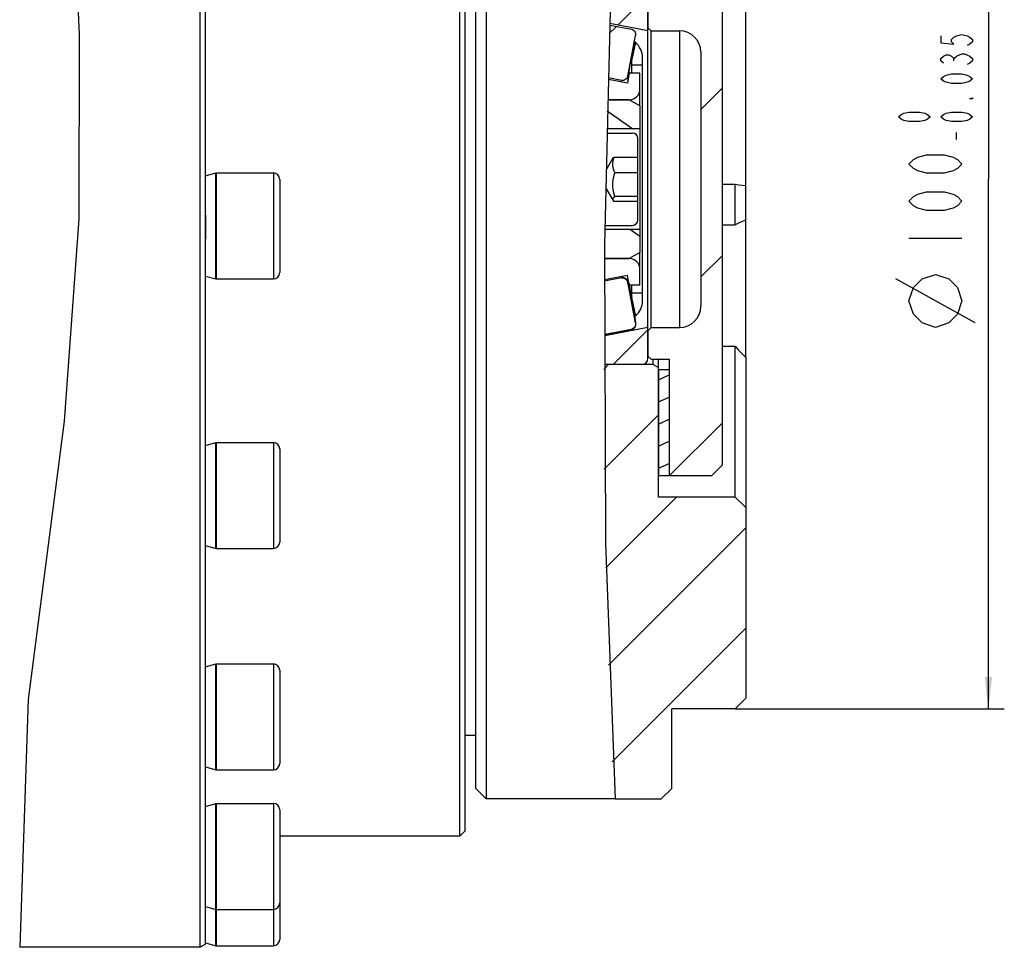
# Model space of a CAD drawing. Header units: millimetres. Extents: x 0 to 559, y 0 to 432.
# Tile 6 of 8: x 337 to 430, y 148 to 236. Entities that reach past the tile are written whole.
import ezdxf

# ---------------------------------------------------------------- set-up
doc = ezdxf.new("R2010")
doc.units = ezdxf.units.MM
doc.header["$LTSCALE"] = 30.734
doc.layers.get('0').update_dxf_attribs({"linetype": 'CONTINUOUS'})
for name, color, linetype in [('304104000001_DXF_HATCHING', 7, 'CONTINUOUS'), ('304104000001DXF_CONTINUOUS_LINE', 7, 'CONTINUOUS'), ('304104000002_DXF_HATCHING', 7, 'CONTINUOUS'), ('304104000002DXF_CONTINUOUS_LINE', 7, 'CONTINUOUS'), ('304104000017_DXF_HATCHING', 7, 'CONTINUOUS'), ('304104000017DXF_CONTINUOUS_LINE', 7, 'CONTINUOUS'), ('304105000005_DXF_HATCHING', 7, 'CONTINUOUS'), ('304105000005DXF_CONTINUOUS_LINE', 7, 'CONTINUOUS'), ('304301000001DXF_CONTINUOUS_LINE', 7, 'CONTINUOUS'), ('501023000019DXF_CONTINUOUS_LINE', 7, 'CONTINUOUS'), ('501023000257DXF_CONTINUOUS_LINE', 7, 'CONTINUOUS'), ('535009000001_DXF_HATCHING', 7, 'CONTINUOUS'), ('535009000001DXF_CONTINUOUS_LINE', 7, 'CONTINUOUS'), ('604006000006DXF_CONTINUOUS_LINE', 7, 'CONTINUOUS'), ('末端法兰_DXF_DIMENSION', 7, 'CONTINUOUS')]:
    doc.layers.add(name, color=color, linetype=linetype)
doc.styles.get("Standard").update_dxf_attribs({"font": 'txt', "width": 0.7})
doc.dimstyles.new('DIMSTYLE_4', dxfattribs={"dimtxt": 5, "dimasz": 3, "dimexe": 1.5, "dimexo": 0, "dimgap": 1.25, "dimtad": 1, "dimdec": 3, "dimdsep": 46, "dimtxsty": 'Standard', "dimblk": '_FILLED', "dimblk1": '_FILLED', "dimblk2": '_FILLED', "dimcen": 0.09, "dimclrt": 5, "dimazin": 2, "dimtol": 1, "dimtm": 0.035, "dimtfac": 0.6, "dimtdec": 3, "dimtofl": 0, "dimtmove": 0, "dimatfit": 3, "dimldrblk": '_FILLED', "dimfxl": 0, "dimtolj": 1, "dimarcsym": 0})
pattern_1 = [(45, (0, 0), (-7.90263, 7.90263), [])]

# ---------------------------------------------------------------- blocks, each defined once
blk = doc.blocks.new('_FILLED')
at = {"color": 0, "linetype": 'ByBlock'}
blk.add_solid([(0, 0), (-1, 0.117), (-1, -0.117)], dxfattribs=at)
blk = doc.blocks.new('*D5')
at = {"layer": '末端法兰_DXF_DIMENSION', "color": 2, "linetype": 'Continuous', "transparency": 16777216}
for p, q in [((404.619, 270.925), (430.019, 270.925)), ((428.519, 270.925), (428.519, 220.925)), ((428.519, 170.925), (428.519, 220.925)), ((404.619, 170.925), (430.019, 170.925))]:
    blk.add_line(p, q, dxfattribs=at)
at = {"layer": '末端法兰_DXF_DIMENSION', "color": 2, "linetype": 'Continuous', "transparency": 16777216, "xscale": 3, "yscale": 3, "zscale": 3}
for p, rotation in [((428.519, 270.925), 90), ((428.519, 170.925), 270)]:
    blk.add_blockref('_FILLED', p, dxfattribs=dict(at, rotation=rotation))
blk = doc.blocks.new('HATCHING_BL29', base_point=(398.817, 220.663))
at = {"layer": '304104000017_DXF_HATCHING', "linetype": 'Continuous'}
h = blk.add_hatch(dxfattribs=at)
h.set_pattern_fill('DEFAULT__29', color=2, scale=6.690318, angle=45, style=0, pattern_type=0)
h.set_pattern_definition([(45, (0, 0), (-4.73077, 4.73077), [])])
edge = h.paths.add_edge_path()
edge.add_line((397.619, 162.425), (393.166, 162.425))
edge.add_spline(control_points=[(393.166, 162.425), (393.137, 163.047), (393.078, 164.341), (392.987, 166.427), (392.895, 168.672), (392.801, 171.089), (392.708, 173.692), (392.615, 176.495), (392.525, 179.516), (392.44, 182.771), (392.362, 186.282), (392.294, 190.07), (392.24, 194.16), (392.204, 198.577), (392.197, 201.769), (392.197, 203.425)], knot_values=[0, 0, 0, 0, 0.076923, 0.153846, 0.230769, 0.307692, 0.384615, 0.461538, 0.538462, 0.615385, 0.692308, 0.769231, 0.846154, 0.923077, 1, 1, 1, 1], degree=3, periodic=0)
edge.add_line((392.197, 203.425), (396.869, 203.425))
edge.add_line((396.869, 203.425), (397.369, 203.136))
edge.add_line((397.369, 203.136), (397.369, 190.925))
edge.add_line((397.369, 190.925), (404.619, 190.925))
edge.add_line((404.619, 190.925), (405.619, 189.925))
edge.add_line((405.619, 189.925), (405.619, 171.925))
edge.add_line((405.619, 171.925), (404.619, 170.925))
edge.add_line((404.619, 170.925), (398.619, 170.925))
edge.add_line((398.619, 170.925), (398.619, 163.425))
edge.add_line((398.619, 163.425), (397.619, 162.425))
edge = h.paths.add_edge_path()
edge.add_line((397.369, 250.925), (397.369, 238.713))
edge.add_line((397.369, 238.713), (396.869, 238.425))
edge.add_line((396.869, 238.425), (392.835, 238.425))
edge.add_spline(control_points=[(392.835, 238.425), (392.898, 240.256), (393.011, 243.765), (393.152, 248.505), (393.221, 252.916), (393.211, 257.03), (393.123, 260.883), (392.964, 264.497), (392.75, 267.887), (392.478, 271.079), (392.19, 274.056), (391.999, 276.724), (392.012, 278.218), (392.047, 278.9)], knot_values=[0, 0, 0, 0, 0.090909, 0.181818, 0.272727, 0.363636, 0.454545, 0.545455, 0.636364, 0.727273, 0.818182, 0.909091, 1, 1, 1, 1], degree=3, periodic=0)
edge.add_line((392.047, 278.9), (398.143, 278.9))
edge.add_line((398.143, 278.9), (398.619, 278.425))
edge.add_line((398.619, 278.425), (398.619, 270.925))
edge.add_line((398.619, 270.925), (404.619, 270.925))
edge.add_line((404.619, 270.925), (405.619, 269.925))
edge.add_line((405.619, 269.925), (405.619, 263.425))
edge.add_line((405.619, 263.425), (405.119, 262.925))
edge.add_line((405.119, 262.925), (400.619, 262.925))
edge.add_line((400.619, 262.925), (399.464, 260.925))
edge.add_line((399.464, 260.925), (400.619, 258.925))
edge.add_line((400.619, 258.925), (405.119, 258.925))
edge.add_line((405.119, 258.925), (405.619, 258.425))
edge.add_line((405.619, 258.425), (405.619, 251.925))
edge.add_line((405.619, 251.925), (404.619, 250.925))
edge.add_line((404.619, 250.925), (397.369, 250.925))
blk = doc.blocks.new('HATCHING_BL30', base_point=(394.283, 220.925))
at = {"layer": '535009000001_DXF_HATCHING', "linetype": 'Continuous'}
h = blk.add_hatch(dxfattribs=at)
h.set_pattern_fill('DEFAULT__30', color=2, scale=11.176, angle=45, style=0, pattern_type=0)
h.set_pattern_definition(pattern_1)
edge = h.paths.add_edge_path()
edge.add_line((392.202, 206.115), (396.369, 206.925))
edge.add_line((396.369, 206.925), (396.369, 204.025))
edge.add_spline(control_points=[(396.369, 204.025), (396.368, 203.96), (396.349, 203.837), (396.262, 203.666), (396.128, 203.532), (395.956, 203.445), (395.834, 203.425), (395.769, 203.425)], knot_values=[0, 0, 0, 0, 0.2, 0.4, 0.6, 0.8, 1, 1, 1, 1], degree=3, periodic=0)
edge.add_line((395.769, 203.425), (392.197, 203.425))
edge.add_arc((1142.551, 203.243), 750.354, 179.780676, 179.986084)
edge = h.paths.add_edge_path()
edge.add_line((396.369, 237.825), (396.369, 234.925))
edge.add_line((396.369, 234.925), (392.748, 235.629))
edge.add_arc((1452.86, 203.913), 1060.586, 178.135225, 178.286359)
edge.add_line((392.836, 238.425), (395.769, 238.425))
edge.add_spline(control_points=[(395.769, 238.425), (395.834, 238.424), (395.956, 238.405), (396.128, 238.318), (396.262, 238.184), (396.349, 238.012), (396.368, 237.89), (396.369, 237.825)], knot_values=[0, 0, 0, 0, 0.2, 0.4, 0.6, 0.8, 1, 1, 1, 1], degree=3, periodic=0)
edge = h.paths.add_edge_path()
edge.add_line((394.44, 211.847), (392.237, 211.419))
edge.add_arc((1174.355, 203.926), 782.153, 179.304176, 179.451118)
edge.add_line((392.259, 213.425), (394.619, 213.425))
edge.add_spline(control_points=[(394.619, 213.425), (394.708, 213.424), (394.88, 213.402), (395.125, 213.301), (395.334, 213.14), (395.495, 212.931), (395.596, 212.686), (395.619, 212.514), (395.619, 212.425)], knot_values=[0, 0, 0, 0, 0.166667, 0.333333, 0.5, 0.666667, 0.833333, 1, 1, 1, 1], degree=3, periodic=0)
edge.add_line((395.619, 212.425), (395.619, 210.925))
edge.add_line((395.619, 210.925), (394.619, 210.925))
edge.add_line((394.619, 210.925), (394.44, 211.847))
edge = h.paths.add_edge_path()
edge.add_line((395.619, 230.925), (395.619, 229.425))
edge.add_spline(control_points=[(395.619, 229.425), (395.619, 229.336), (395.596, 229.164), (395.495, 228.919), (395.334, 228.71), (395.125, 228.549), (394.88, 228.448), (394.708, 228.425), (394.619, 228.425)], knot_values=[0, 0, 0, 0, 0.166667, 0.333333, 0.5, 0.666667, 0.833333, 1, 1, 1, 1], degree=3, periodic=0)
edge.add_line((394.619, 228.425), (392.546, 228.425))
edge.add_arc((1355.744, 204.343), 963.499, 178.452629, 178.567795)
edge.add_line((392.596, 230.361), (394.44, 230.003))
edge.add_line((394.44, 230.003), (394.619, 230.925))
edge.add_line((394.619, 230.925), (395.619, 230.925))
edge = h.paths.add_edge_path()
edge.add_line((394.462, 211.2), (395.207, 207.367))
edge.add_spline(control_points=[(395.207, 207.367), (395.214, 207.329), (395.22, 207.254), (395.205, 207.14), (395.164, 207.033), (395.102, 206.938), (395.02, 206.86), (394.922, 206.802), (394.85, 206.779), (394.813, 206.772)], knot_values=[0, 0, 0, 0, 0.142857, 0.285714, 0.428571, 0.571429, 0.714286, 0.857143, 1, 1, 1, 1], degree=3, periodic=0)
edge.add_line((394.813, 206.772), (392.203, 206.269))
edge.add_arc((1349.393, 202.434), 957.198, 179.470258, 179.770451)
edge.add_line((392.236, 211.284), (393.874, 211.604))
edge.add_spline(control_points=[(393.874, 211.604), (393.912, 211.611), (393.987, 211.617), (394.1, 211.6), (394.206, 211.558), (394.299, 211.493), (394.376, 211.409), (394.433, 211.31), (394.455, 211.237), (394.462, 211.2)], knot_values=[0, 0, 0, 0, 0.142857, 0.285714, 0.428571, 0.571429, 0.714286, 0.857143, 1, 1, 1, 1], degree=3, periodic=0)
edge = h.paths.add_edge_path()
edge.add_spline(control_points=[(395.869, 209.495), (395.869, 209.351), (395.839, 209.07), (395.704, 208.663), (395.487, 208.294), (395.295, 208.086), (395.187, 207.991)], knot_values=[0, 0, 0, 0, 0.25, 0.5, 0.75, 1, 1, 1, 1], degree=3, periodic=0)
edge.add_line((395.187, 207.991), (394.869, 209.631))
edge.add_line((394.869, 209.631), (394.869, 210.175))
edge.add_line((394.869, 210.175), (395.869, 210.175))
edge.add_line((395.869, 210.175), (395.869, 209.495))
edge = h.paths.add_edge_path()
edge.add_line((395.869, 232.355), (395.869, 231.675))
edge.add_line((395.869, 231.675), (394.869, 231.675))
edge.add_line((394.869, 231.675), (394.869, 232.219))
edge.add_line((394.869, 232.219), (395.187, 233.859))
edge.add_spline(control_points=[(395.187, 233.859), (395.295, 233.763), (395.487, 233.556), (395.704, 233.187), (395.839, 232.779), (395.869, 232.499), (395.869, 232.355)], knot_values=[0, 0, 0, 0, 0.25, 0.5, 0.75, 1, 1, 1, 1], degree=3, periodic=0)
edge = h.paths.add_edge_path()
edge.add_line((395.207, 234.482), (394.462, 230.65))
edge.add_spline(control_points=[(394.462, 230.65), (394.455, 230.612), (394.432, 230.54), (394.375, 230.44), (394.298, 230.356), (394.204, 230.291), (394.099, 230.249), (393.986, 230.233), (393.912, 230.238), (393.874, 230.246)], knot_values=[0, 0, 0, 0, 0.142857, 0.285714, 0.428571, 0.571429, 0.714286, 0.857143, 1, 1, 1, 1], degree=3, periodic=0)
edge.add_line((393.874, 230.246), (392.6, 230.495))
edge.add_arc((2158.779, 182.016), 1766.844, 178.266088, 178.427708)
edge.add_line((392.744, 235.477), (394.813, 235.078))
edge.add_spline(control_points=[(394.813, 235.078), (394.851, 235.07), (394.922, 235.048), (395.021, 234.989), (395.103, 234.911), (395.165, 234.815), (395.205, 234.709), (395.22, 234.596), (395.214, 234.52), (395.207, 234.482)], knot_values=[0, 0, 0, 0, 0.142857, 0.285714, 0.428571, 0.571429, 0.714286, 0.857143, 1, 1, 1, 1], degree=3, periodic=0)
blk = doc.blocks.new('HATCHING_BL32', base_point=(399.869, 220.925))
at = {"layer": '304104000002_DXF_HATCHING', "linetype": 'Continuous'}
h = blk.add_hatch(dxfattribs=at)
h.set_pattern_fill('DEFAULT__32', color=2, scale=11.176, angle=45, style=0, pattern_type=0)
h.set_pattern_definition(pattern_1)
edge = h.paths.add_edge_path()
edge.add_line((398.369, 192.925), (398.369, 203.925))
edge.add_line((398.369, 203.925), (396.669, 203.925))
edge.add_line((396.669, 203.925), (396.369, 204.225))
edge.add_line((396.369, 204.225), (396.369, 206.625))
edge.add_line((396.369, 206.625), (396.669, 206.925))
edge.add_line((396.669, 206.925), (399.369, 206.925))
edge.add_spline(control_points=[(399.369, 206.925), (399.547, 206.926), (399.891, 206.97), (400.381, 207.173), (400.799, 207.495), (401.121, 207.913), (401.323, 208.403), (401.368, 208.746), (401.369, 208.925)], knot_values=[0, 0, 0, 0, 0.166667, 0.333333, 0.5, 0.666667, 0.833333, 1, 1, 1, 1], degree=3, periodic=0)
edge.add_line((401.369, 208.925), (401.369, 232.925))
edge.add_spline(control_points=[(401.369, 232.925), (401.368, 233.103), (401.323, 233.447), (401.121, 233.937), (400.799, 234.355), (400.381, 234.677), (399.891, 234.879), (399.547, 234.924), (399.369, 234.925)], knot_values=[0, 0, 0, 0, 0.166667, 0.333333, 0.5, 0.666667, 0.833333, 1, 1, 1, 1], degree=3, periodic=0)
edge.add_line((399.369, 234.925), (396.669, 234.925))
edge.add_line((396.669, 234.925), (396.369, 235.225))
edge.add_line((396.369, 235.225), (396.369, 237.625))
edge.add_line((396.369, 237.625), (396.669, 237.925))
edge.add_line((396.669, 237.925), (398.369, 237.925))
edge.add_line((398.369, 237.925), (398.369, 248.925))
edge.add_line((398.369, 248.925), (402.369, 248.925))
edge.add_line((402.369, 248.925), (403.369, 247.925))
edge.add_line((403.369, 247.925), (403.369, 193.925))
edge.add_line((403.369, 193.925), (402.369, 192.925))
edge.add_line((402.369, 192.925), (398.369, 192.925))
blk = doc.blocks.new('HATCHING_BL40', base_point=(393.939, 220.925))
at = {"layer": '304104000001_DXF_HATCHING', "linetype": 'Continuous'}
h = blk.add_hatch(dxfattribs=at)
h.set_pattern_fill('DEFAULT__40', color=2, scale=7.911327, angle=325, style=0, pattern_type=0)
h.set_pattern_definition([(325, (0, 0), (4.53775, 6.48058), [])])
edge = h.paths.add_edge_path()
edge.add_line((394.619, 213.425), (392.259, 213.425))
edge.add_arc((1434.487, 201.004), 1042.302, 179.166021, 179.317203)
edge.add_line((392.295, 216.175), (395.619, 216.175))
edge.add_line((395.619, 216.175), (395.619, 214.002))
edge.add_line((395.619, 214.002), (394.619, 213.425))
edge = h.paths.add_edge_path()
edge.add_line((395.619, 227.847), (395.619, 225.675))
edge.add_line((395.619, 225.675), (392.479, 225.675))
edge.add_arc((1770.621, 193.707), 1378.512, 178.556837, 178.67117)
edge.add_line((392.546, 228.425), (394.619, 228.425))
edge.add_line((394.619, 228.425), (395.619, 227.847))
blk = doc.blocks.new('HATCHING_BL44', base_point=(397.869, 220.925))
at = {"layer": '304105000005_DXF_HATCHING', "linetype": 'Continuous'}
h = blk.add_hatch(dxfattribs=at)
h.set_pattern_fill('DEFAULT__44', color=2, scale=1.890225, angle=205, style=0, pattern_type=0)
h.set_pattern_definition([(205, (0, 0), (0.798844, -1.713126), [])])
h.paths.add_polyline_path([(398.369, 238.925), (397.369, 238.925), (397.369, 248.925), (398.369, 248.925)])
h.paths.add_polyline_path([(397.369, 192.925), (397.369, 202.925), (398.369, 202.925), (398.369, 192.925)])

msp = doc.modelspace()

# ---------------------------------------------------------------- linework, layer by layer
at = {"color": 2, "linetype": 'Continuous'}
for p, q in [((341.9534, 251.3503), (342.6712, 234.6012)), ((392.9155, 240.9289), (392.275, 214.7197)), ((342.6712, 234.6012), (342.647, 217.1926)), ((342.647, 217.1926), (341.266, 198.077)), ((392.275, 214.7197), (392.3585, 186.5754)), ((341.266, 198.077), (337.8743, 171.8264)), ((392.3585, 186.5754), (393.2753, 162.4249)), ((337.8743, 171.8264), (337.0665, 148.4249))]:
    msp.add_line(p, q, dxfattribs=at)
at = {"layer": '304104000001DXF_CONTINUOUS_LINE', "color": 7, "linetype": 'Continuous'}
for p, q in [((392.61, 228.4249), (394.6189, 228.4249)), ((395.6189, 227.8475), (394.6189, 228.4249)), ((395.6189, 227.8475), (395.6189, 214.0022)), ((395.6189, 225.6749), (392.5427, 225.6749)), ((395.6189, 216.1749), (392.3106, 216.1749)), ((395.6189, 214.0022), (394.6189, 213.4249)), ((392.2789, 213.4249), (394.6189, 213.4249))]:
    msp.add_line(p, q, dxfattribs=at)
at = {"layer": '304104000002DXF_CONTINUOUS_LINE', "color": 7, "linetype": 'Continuous'}
for p, q in [((403.3689, 247.9249), (403.3689, 193.9249)), ((396.3689, 237.6249), (396.3689, 235.2249)), ((396.6689, 234.9249), (396.3689, 235.2249)), ((396.6689, 234.9249), (399.3689, 234.9249)), ((396.6689, 206.9249), (396.6689, 234.9249)), ((401.3689, 232.9249), (401.3689, 208.9249)), ((396.6689, 206.9249), (396.3689, 206.6249)), ((396.3689, 206.6249), (396.3689, 204.2249)), ((396.6689, 206.9249), (399.3689, 206.9249)), ((396.3689, 204.2249), (396.6689, 203.9249)), ((396.6689, 203.9249), (398.3689, 203.9249)), ((398.3689, 203.9249), (398.3689, 192.9249)), ((403.3689, 193.9249), (402.3689, 192.9249)), ((402.3689, 192.9249), (398.3689, 192.9249))]:
    msp.add_line(p, q, dxfattribs=at)
at = {"layer": '304104000002DXF_CONTINUOUS_LINE', "color": 9, "linetype": 'Continuous'}
msp.add_line((399.3689, 234.9249), (399.3689, 206.9249), dxfattribs=at)
at = {"layer": '304104000002DXF_CONTINUOUS_LINE', "color": 7, "linetype": 'Continuous'}
for centre, start, end in [((399.3689, 232.9249), 0, 90), ((399.3689, 208.9249), 270, 360)]:
    msp.add_arc(centre, 2, start, end, dxfattribs=at)
at = {"layer": '304104000017DXF_CONTINUOUS_LINE', "color": 7, "linetype": 'Continuous'}
for p, q in [((380.1189, 163.425), (380.1189, 278.4243)), ((381.1189, 270.6378), (381.1189, 162.4249)), ((405.6189, 204.1039), (405.6189, 248.512)), ((403.3689, 220.4455), (404.6189, 220.4455)), ((404.6189, 216.6024), (404.6189, 220.4455)), ((403.3689, 216.6024), (404.6189, 216.6024)), ((403.3689, 205.1537), (404.6189, 205.1537)), ((404.6189, 190.9249), (404.6189, 205.1537)), ((396.869, 203.4249), (396.869, 203.9249)), ((397.3689, 190.9249), (397.3689, 203.9249)), ((405.6189, 204.1039), (405.6189, 171.9249)), ((396.869, 203.4249), (392.3085, 203.4249)), ((396.869, 203.4249), (397.3689, 203.1363)), ((404.6189, 190.9249), (397.3689, 190.9249)), ((404.6189, 190.9249), (405.6189, 189.9248)), ((404.6189, 170.9249), (405.6189, 171.9249)), ((404.6189, 170.9249), (398.6189, 170.9249)), ((398.6189, 163.4249), (398.6189, 170.9249)), ((380.1189, 163.4249), (381.1189, 162.4249)), ((398.6189, 163.4249), (397.6189, 162.4249)), ((393.2753, 162.4249), (381.1189, 162.4249)), ((393.2753, 162.4249), (397.6189, 162.4249))]:
    msp.add_line(p, q, dxfattribs=at)
for points in [[(404.6189, 220.4455), (404.9503, 220.3998), (405.2839, 220.3663), (405.6189, 220.3453)], [(405.6189, 217.0726), (405.2705, 216.9292), (404.9371, 216.7722), (404.6189, 216.6024)], [(404.6189, 205.1537), (404.9371, 204.8014), (405.2705, 204.4513), (405.6189, 204.1039)]]:
    msp.add_lwpolyline(points, dxfattribs=at)
at = {"layer": '304105000005DXF_CONTINUOUS_LINE', "color": 7, "linetype": 'Continuous'}
for p, q in [((398.3689, 202.9249), (397.3689, 202.9249)), ((397.3689, 202.9249), (397.3689, 192.9249)), ((398.3689, 202.9249), (398.3689, 192.9249)), ((398.3689, 192.9249), (397.3689, 192.9249))]:
    msp.add_line(p, q, dxfattribs=at)
at = {"layer": '304301000001DXF_CONTINUOUS_LINE', "color": 7, "linetype": 'Continuous'}
for p, q in [((354.0993, 148.4249), (354.0993, 293.4249)), ((378.6189, 158.9249), (378.6189, 282.9249)), ((354.6189, 148.7255), (354.6189, 281.7838)), ((379.1189, 159.4257), (379.1189, 282.424)), ((380.1189, 168.4249), (379.1189, 168.4249)), ((379.1189, 159.4249), (378.6189, 158.9249)), ((378.6189, 158.9249), (361.6189, 158.9249)), ((354.6189, 148.7249), (354.0993, 148.4249)), ((354.0993, 148.4249), (337.0665, 148.4249))]:
    msp.add_line(p, q, dxfattribs=at)
at = {"layer": '501023000019DXF_CONTINUOUS_LINE', "color": 7, "linetype": 'Continuous'}
for p, q in [((392.5332, 225.2849), (394.9189, 225.2849)), ((395.4189, 217.0649), (395.4189, 224.7849)), ((392.4491, 221.8432), (393.1143, 222.9954)), ((393.1143, 222.9954), (395.4189, 222.9954)), ((393.1657, 222.9149), (393.1946, 222.9954)), ((395.4189, 221.5226), (393.2522, 221.5226)), ((392.406, 220.0811), (393.1143, 218.8543)), ((393.1143, 218.8543), (395.4189, 218.8543)), ((395.4189, 219.2919), (393.2522, 219.2919)), ((392.3201, 216.5649), (394.9189, 216.5649))]:
    msp.add_line(p, q, dxfattribs=at)
for points in [[(393.2522, 221.5226), (393.1657, 221.7631), (393.1073, 221.9952), (393.0774, 222.2246), (393.0774, 222.4537), (393.1073, 222.6831), (393.1657, 222.9149)], [(393.2522, 219.2919), (393.1653, 219.6221), (393.107, 219.9391), (393.0773, 220.2517), (393.0774, 220.5637), (393.1072, 220.8764), (393.1655, 221.1932), (393.2522, 221.5226)], [(393.1143, 218.8543), (393.0831, 218.9264), (393.0737, 218.9983), (393.0864, 219.0702), (393.1207, 219.1423), (393.1759, 219.2157), (393.2522, 219.2919)]]:
    msp.add_lwpolyline(points, dxfattribs=at)
for centre, start, end in [((394.9189, 224.7849), 0, 90), ((394.9189, 217.0649), 270, 360)]:
    msp.add_arc(centre, 0.5, start, end, dxfattribs=at)
at = {"layer": '501023000257DXF_CONTINUOUS_LINE', "color": 7, "linetype": 'Continuous'}
for p, q in [((355.6189, 221.5102), (361.0189, 221.5102)), ((355.6189, 221.51), (355.6189, 211.5103)), ((361.6189, 220.9097), (361.6189, 212.1107)), ((355.6189, 211.5102), (361.0189, 211.5102)), ((355.6189, 196.0704), (361.0189, 196.0704)), ((355.6189, 196.0703), (355.6189, 186.0705)), ((361.6189, 195.47), (361.6189, 186.6709)), ((355.6189, 186.0704), (361.0189, 186.0704)), ((355.6189, 175.1757), (361.0189, 175.1757)), ((355.6189, 175.1756), (355.6189, 165.1758)), ((361.6189, 174.5753), (361.6189, 165.7762)), ((355.6189, 165.1757), (361.0189, 165.1757)), ((355.6189, 162.0071), (361.0189, 162.0071)), ((355.6189, 162.007), (355.6189, 152.0072)), ((361.6189, 161.4067), (361.6189, 152.6076)), ((361.6189, 152.6071), (361.6189, 149.1699)), ((355.6189, 152.0072), (355.6189, 148.5695)), ((355.6189, 152.0071), (361.0189, 152.0071)), ((355.6189, 148.5694), (361.0189, 148.5694))]:
    msp.add_line(p, q, dxfattribs=at)
at = {"layer": '501023000257DXF_CONTINUOUS_LINE', "color": 9, "linetype": 'Continuous'}
for p, q in [((361.0189, 221.5102), (361.0189, 211.5102)), ((361.0189, 196.0704), (361.0189, 186.0704)), ((361.0189, 175.1757), (361.0189, 165.1757)), ((361.0189, 162.0071), (361.0189, 152.0071)), ((361.0189, 152.0071), (361.0189, 148.5694))]:
    msp.add_line(p, q, dxfattribs=at)
at = {"layer": '501023000257DXF_CONTINUOUS_LINE', "color": 7, "linetype": 'Continuous'}
for centre, start, end in [((361.0189, 220.9102), 0, 90), ((361.0189, 212.1102), 270, 360), ((361.0189, 195.4704), 0, 90), ((361.0189, 186.6704), 270, 360), ((361.0189, 174.5757), 0, 90), ((361.0189, 165.7757), 270, 360), ((361.0189, 161.4071), 0, 90), ((361.0189, 152.6071), 270, 360), ((361.0189, 149.1694), 270, 360)]:
    msp.add_arc(centre, 0.6, start, end, dxfattribs=at)
at = {"layer": '535009000001DXF_CONTINUOUS_LINE', "color": 7, "linetype": 'Continuous'}
for p, q in [((396.3689, 204.0249), (396.3689, 237.8249)), ((392.7821, 235.4694), (394.813, 235.0776)), ((396.3689, 234.9249), (392.7858, 235.6213)), ((394.4623, 230.6501), (395.2067, 234.4825)), ((395.1483, 233.7332), (394.8636, 232.2692)), ((395.1874, 233.8585), (394.8689, 232.2189)), ((395.0718, 233.7877), (395.1483, 233.7332)), ((395.1441, 233.8954), (395.1032, 233.9493)), ((395.174, 233.8271), (395.1441, 233.8954)), ((394.812, 232.4504), (394.8287, 232.4106)), ((394.8287, 232.4106), (394.8636, 232.2439)), ((394.8636, 232.2439), (394.8644, 232.2188)), ((394.8689, 230.9249), (394.8689, 232.2707)), ((395.8689, 231.6749), (394.8689, 231.6749)), ((395.8689, 209.4951), (395.8689, 232.3547)), ((394.6189, 230.9249), (394.4396, 230.0025)), ((395.6189, 230.9249), (394.6189, 230.9249)), ((395.6189, 227.8475), (395.6189, 230.9249)), ((394.4396, 230.0025), (392.657, 230.3491)), ((393.8744, 230.2457), (392.6603, 230.4832)), ((394.6189, 228.4249), (392.61, 228.4249)), ((395.6189, 210.9249), (395.6189, 214.0022)), ((394.6189, 213.4249), (392.2789, 213.4249)), ((394.4396, 211.8472), (392.2848, 211.4283)), ((392.2851, 211.3349), (393.87, 211.6428)), ((393.8744, 211.604), (392.2852, 211.2932)), ((394.6189, 210.9249), (394.4396, 211.8472)), ((395.2067, 207.3672), (394.4623, 211.1996)), ((394.487, 211.1161), (394.4717, 211.1871)), ((394.5103, 211.0052), (394.487, 211.1161)), ((394.5453, 210.8346), (394.5103, 211.0052)), ((394.5974, 210.5769), (394.5453, 210.8346)), ((394.6734, 210.1958), (394.5974, 210.5769)), ((395.6189, 210.9249), (394.6189, 210.9249)), ((394.7876, 209.615), (394.6734, 210.1958)), ((394.8689, 209.6308), (394.8689, 210.9249)), ((395.8689, 210.1749), (394.8689, 210.1749)), ((394.8285, 209.6412), (394.7967, 209.5684)), ((394.8052, 209.5247), (394.8287, 209.5858)), ((394.8636, 209.8027), (394.8285, 209.6412)), ((394.8287, 209.5858), (394.8636, 209.7675)), ((394.8689, 209.6308), (395.1874, 207.9912)), ((395.0136, 208.4456), (394.9125, 208.9721)), ((395.1116, 207.9273), (395.0136, 208.4456)), ((395.1294, 208.29), (395.0534, 208.2359)), ((395.1667, 207.6302), (395.1116, 207.9273)), ((395.1965, 207.4647), (395.1667, 207.6302)), ((395.208, 207.3983), (395.1965, 207.4647)), ((392.3, 206.2874), (394.813, 206.7721)), ((392.3002, 206.2444), (394.8234, 206.7345)), ((396.3689, 206.9249), (392.3005, 206.134)), ((395.7689, 203.4249), (392.3085, 203.4249))]:
    msp.add_line(p, q, dxfattribs=at)
at = {"layer": '535009000001DXF_CONTINUOUS_LINE', "color": 9, "linetype": 'Continuous'}
for p, q in [((394.7916, 232.1789), (394.8346, 232.3821)), ((394.4997, 230.3802), (394.5519, 230.7853)), ((394.4861, 230.2419), (394.4997, 230.3802)), ((393.8697, 211.641), (393.87, 211.6428)), ((393.9452, 211.7511), (393.958, 211.6474)), ((394.4997, 211.0559), (394.5519, 210.8021)), ((394.5519, 210.8021), (394.6213, 210.4572)), ((394.6213, 210.4572), (394.7061, 210.0301)), ((394.7061, 210.0301), (394.799, 209.5566)), ((394.7916, 209.9073), (394.8392, 209.6906)), ((394.799, 209.5566), (394.8911, 209.0825))]:
    msp.add_line(p, q, dxfattribs=at)
at = {"layer": '535009000001DXF_CONTINUOUS_LINE', "color": 7, "linetype": 'Continuous'}
for points in [[(394.813, 235.0776), (394.9205, 235.0437), (395.0178, 234.9861), (395.0994, 234.9079), (395.1614, 234.8136), (395.2008, 234.7079), (395.2161, 234.5958), (395.2067, 234.4825)], [(395.1874, 233.8585), (395.1802, 233.8468), (395.1671, 233.8048), (395.1483, 233.7332)], [(394.8636, 232.2692), (394.8285, 232.4517), (394.8177, 232.4796)], [(394.8689, 232.2707), (394.8676, 232.2765), (394.8636, 232.2692)], [(394.4623, 230.6501), (394.4284, 230.5411), (394.3717, 230.4423), (394.2949, 230.3589), (394.2019, 230.2949), (394.0973, 230.2535), (393.9863, 230.2368), (393.8744, 230.2457)], [(394.4476, 211.2863), (394.4392, 211.3127), (394.4262, 211.3465), (394.4045, 211.3915), (394.369, 211.4473), (394.3267, 211.4977), (394.2771, 211.543), (394.1993, 211.5939), (394.1153, 211.629), (394.0089, 211.6501), (393.87, 211.6428)], [(393.8744, 211.604), (393.9869, 211.6129), (394.0987, 211.5958), (394.2036, 211.5539), (394.2963, 211.4896), (394.3725, 211.4063), (394.4287, 211.3081), (394.4623, 211.1996)], [(394.4717, 211.1871), (394.466, 211.2125), (394.4613, 211.2332), (394.457, 211.2508), (394.4528, 211.2674), (394.4476, 211.2863)], [(394.9125, 208.9721), (394.8487, 209.3016), (394.7876, 209.615)], [(395.2067, 207.3672), (395.2161, 207.2535), (395.2006, 207.1409), (395.1607, 207.0349), (395.0985, 206.9407), (395.017, 206.863), (394.9201, 206.8058), (394.813, 206.7721)], [(395.2284, 207.2268), (395.2273, 207.2604), (395.2257, 207.2802), (395.2241, 207.2946), (395.2223, 207.3083), (395.2204, 207.3218), (395.2182, 207.3366), (395.2155, 207.3536), (395.208, 207.3983)], [(394.8234, 206.7345), (394.9416, 206.7732), (395.0355, 206.831), (395.1071, 206.8992), (395.1588, 206.9712), (395.1937, 207.043), (395.2152, 207.1118), (395.2257, 207.1748), (395.2284, 207.2268)]]:
    msp.add_lwpolyline(points, dxfattribs=at)
at = {"layer": '535009000001DXF_CONTINUOUS_LINE', "color": 9, "linetype": 'Continuous'}
for points in [[(394.5519, 230.7853), (394.6208, 231.2379), (394.7022, 231.7116), (394.7916, 232.1789)], [(393.9187, 230.1038), (393.9244, 230.1623), (393.9341, 230.238)], [(393.8697, 211.641), (393.8709, 211.6285), (393.8744, 211.604)], [(394.4559, 211.2459), (394.467, 211.2068), (394.4997, 211.0559)], [(394.5747, 211.1522), (394.6208, 210.8427), (394.7022, 210.3675), (394.7916, 209.9073)], [(394.8911, 209.0825), (394.9729, 208.6582), (395.0543, 208.2311)], [(395.0543, 208.2311), (395.1232, 207.8651), (395.1755, 207.5816), (395.2081, 207.397), (395.2192, 207.3221)], [(394.813, 206.7721), (394.8211, 206.7403), (394.8234, 206.7345)]]:
    msp.add_lwpolyline(points, dxfattribs=at)
at = {"layer": '535009000001DXF_CONTINUOUS_LINE', "color": 7, "linetype": 'Continuous'}
for centre, radius, start, end in [((393.8689, 232.3547), 2, 0, 48.757776), ((394.6189, 229.4249), 1, 270, 360), ((394.6189, 212.4249), 1, 0, 90), ((393.8689, 209.4951), 2, 311.242224, 360), ((395.7689, 204.0249), 0.6, 270, 360)]:
    msp.add_arc(centre, radius, start, end, dxfattribs=at)
at = {"layer": '604006000006DXF_CONTINUOUS_LINE', "color": 7, "linetype": 'Continuous'}
for p, q in [((354.6189, 221.2331), (355.5798, 221.5102)), ((355.5798, 211.5102), (355.5798, 221.5102)), ((355.5798, 221.5102), (355.6189, 221.3744)), ((354.6189, 217.5303), (354.6189, 215.2878)), ((354.6189, 211.7872), (355.5798, 211.5102)), ((355.5798, 211.5102), (355.6189, 211.6459)), ((354.6189, 195.7933), (355.5798, 196.0704)), ((355.5798, 196.0704), (355.6189, 195.9346)), ((355.5798, 186.0704), (355.5798, 196.0704)), ((354.6189, 188.2826), (354.6189, 189.848)), ((354.6189, 186.3474), (355.5798, 186.0704)), ((355.5798, 186.0704), (355.6189, 186.2061)), ((354.6189, 174.8986), (355.5798, 175.1757)), ((355.5798, 175.1757), (355.6189, 175.0399)), ((355.5798, 165.1757), (355.5798, 175.1757)), ((354.6189, 166.7348), (354.6189, 167.048)), ((354.6189, 165.4527), (355.5798, 165.1757)), ((355.5798, 165.1757), (355.6189, 165.3114)), ((354.6189, 161.73), (355.5798, 162.0071)), ((355.5798, 162.0071), (355.6189, 161.8713)), ((355.5798, 152.0071), (355.5798, 162.0071)), ((354.6189, 152.2841), (355.5798, 152.0071)), ((355.5798, 152.0071), (355.6189, 152.1428)), ((355.5798, 148.5694), (355.5798, 152.0071)), ((354.6189, 148.8465), (355.5798, 148.5694)), ((355.5798, 148.5694), (355.6189, 148.7052))]:
    msp.add_line(p, q, dxfattribs=at)
at = {"layer": '末端法兰_DXF_DIMENSION', "color": 5, "linetype": 'Continuous'}
for p, q in [((425.2687, 232.0957), (425.2687, 232.3207)), ((425.5187, 224.6707), (425.5187, 225.3457)), ((421.0187, 215.3582), (426.0187, 215.3582)), ((427.2687, 207.3582), (419.7687, 211.5249))]:
    msp.add_line(p, q, dxfattribs=at)
for points in [[(424.0187, 234.4582), (424.0187, 233.7832), (425.2687, 233.6707), (425.0187, 233.8957), (425.0187, 234.1207), (425.2687, 234.3457), (425.5187, 234.4582), (426.0187, 234.5707), (426.5187, 234.4582), (426.7687, 234.3457), (427.0187, 234.1207), (427.0187, 233.8957), (426.7687, 233.6707), (426.5187, 233.5582)], [(424.2687, 231.8707), (424.0187, 232.0957), (424.0187, 232.3207), (424.2687, 232.5457), (424.5187, 232.6582), (424.7687, 232.6582), (425.0187, 232.5457), (425.2687, 232.3207), (425.5187, 232.5457)], [(425.5187, 232.5457), (426.0187, 232.7707), (426.2687, 232.7707)], [(426.2687, 232.7707), (426.7687, 232.5457), (427.0187, 232.3207), (427.0187, 232.0957), (426.7687, 231.8707), (426.5187, 231.7582)], [(427.0187, 230.4082), (426.7687, 230.1832), (426.5187, 230.0707), (426.0187, 229.9582), (425.0187, 229.9582), (424.5187, 230.0707), (424.2687, 230.1832), (424.0187, 230.4082), (424.2687, 230.6332), (424.5187, 230.7457), (425.0187, 230.8582), (426.0187, 230.8582), (426.5187, 230.7457), (426.7687, 230.6332), (427.0187, 230.4082)], [(427.0187, 228.6082), (427.0187, 228.4957), (426.7687, 228.4957), (427.0187, 228.6082)], [(423.0187, 226.8082), (422.7687, 226.5832), (422.5187, 226.4707), (422.0187, 226.3582), (421.0187, 226.3582), (420.5187, 226.4707), (420.2687, 226.5832), (420.0187, 226.8082), (420.2687, 227.0332), (420.5187, 227.1457), (421.0187, 227.2582), (422.0187, 227.2582), (422.5187, 227.1457), (422.7687, 227.0332), (423.0187, 226.8082)], [(427.0187, 226.8082), (426.7687, 226.5832), (426.5187, 226.4707), (426.0187, 226.3582), (425.0187, 226.3582), (424.5187, 226.4707), (424.2687, 226.5832), (424.0187, 226.8082), (424.2687, 227.0332), (424.5187, 227.1457), (425.0187, 227.2582), (426.0187, 227.2582), (426.5187, 227.1457), (426.7687, 227.0332), (427.0187, 226.8082)], [(426.0187, 222.3582), (425.6021, 221.9207), (425.1854, 221.7019), (424.3521, 221.4832), (422.6854, 221.4832), (421.8521, 221.7019), (421.4354, 221.9207), (421.0187, 222.3582), (421.4354, 222.7957), (421.8521, 223.0145), (422.6854, 223.2332), (424.3521, 223.2332), (425.1854, 223.0145), (425.6021, 222.7957), (426.0187, 222.3582)], [(426.0187, 218.8582), (425.6021, 218.4207), (425.1854, 218.2019), (424.3521, 217.9832), (422.6854, 217.9832), (421.8521, 218.2019), (421.4354, 218.4207), (421.0187, 218.8582), (421.4354, 219.2957), (421.8521, 219.5144), (422.6854, 219.7332), (424.3521, 219.7332), (425.1854, 219.5144), (425.6021, 219.2957), (426.0187, 218.8582)], [(423.5187, 206.9415), (422.2687, 207.3582), (421.4354, 208.1915), (421.0187, 209.4415), (421.4354, 210.6915), (422.2687, 211.5249), (423.5187, 211.9415), (424.7687, 211.5249), (425.6021, 210.6915), (426.0187, 209.4415), (425.6021, 208.1915), (424.7687, 207.3582), (423.5187, 206.9415)]]:
    msp.add_lwpolyline(points, dxfattribs=at)

# ---------------------------------------------------------------- block references
for name, p in [('HATCHING_BL29', (398.8174, 220.6626)), ('HATCHING_BL32', (399.8689, 220.9249)), ('HATCHING_BL44', (397.8689, 220.9249)), ('HATCHING_BL30', (394.2827, 220.9249)), ('HATCHING_BL40', (393.939, 220.9249))]:
    msp.add_blockref(name, p)

# ---------------------------------------------------------------- dimensions: what is measured, and where the dimension line sits
at = {"layer": '末端法兰_DXF_DIMENSION', "color": 2, "linetype": 'Continuous'}
dim = msp.add_linear_dim(base=(428.5187, 170.9249), p1=(404.6189, 270.9249), p2=(404.6189, 170.9249), angle=270, text='%%c<>', dimstyle='DIMSTYLE_4', dxfattribs=at)
dim.commit()
dim.dimension.update_dxf_attribs({"geometry": '*D5', "text_midpoint": (428.5187, 206.9415), "dimtype": 160})

doc.saveas('drawing.dxf')
